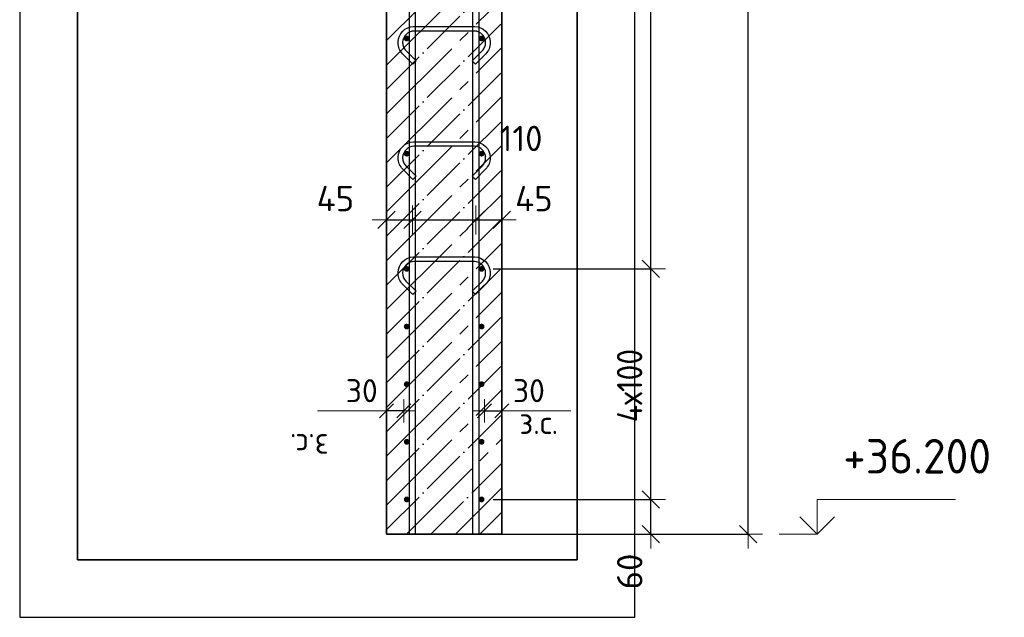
# Model space of a CAD drawing. Header units: millimetres. Extents: x -2995 to 60896, y -2809 to 57831.
# Tile 96 of 169: x 43162 to 44870, y 22598 to 23635. Entities that reach past the tile are written whole.
import ezdxf

# ---------------------------------------------------------------- set-up
doc = ezdxf.new("R2010")
doc.units = ezdxf.units.MM
doc.header["$PDMODE"] = 65
doc.linetypes.add('______11', pattern=[100, 80, -10, 0, -10])
doc.linetypes.add('______5', pattern=[220, 160, -20, 20, -20])
for name, color, linetype, lineweight in [('Standard', 7, 'Continuous', 25), ('Арм.стержн. вертикальными 1', 22, 'Continuous', 35), ('Арм.стержн.горизонт. 1', 180, 'Continuous', 35), ('Высотная отметки_ общее', 7, 'Continuous', 13), ('Размерная линия_ общее', 7, 'Continuous', 13), ('Размерная линия_ общее_1', 7, 'Continuous', 13)]:
    doc.layers.add(name, color=color, linetype=linetype, lineweight=lineweight)
doc.layers.add('Арм.стержн.Стяжки', color=7, linetype='Continuous', lineweight=35, true_color=0x501e0f)
doc.styles.add('ISOCPEUR', font='ISOCPEUR')
doc.dimstyles.new('DIMSTYLE_11', dxfattribs={"dimtxt": 44, "dimasz": 50, "dimexe": 0, "dimexo": 0.001, "dimgap": 22, "dimtad": 2, "dimdec": 0, "dimrnd": 5, "dimzin": 12, "dimdsep": 46, "dimtxsty": 'ISOCPEUR', "dimblk1": 'ALL_ML_STRICH', "dimblk2": 'ALL_ML_STRICH', "dimsah": 1, "dimcen": 0, "dimse1": 1, "dimse2": 1, "dimclrd": 7, "dimclre": 256, "dimclrt": 7, "dimadec": 0, "dimazin": 0, "dimtfac": 1, "dimtdec": 0, "dimtix": 1, "dimtmove": 2, "dimatfit": 3, "dimfxl": 0, "dimtvp": 1.2, "dimtzin": 0, "dimlwd": 0, "dimlwe": -3, "dimarcsym": 0})
doc.dimstyles.new('DIMSTYLE_3', dxfattribs={"dimtxt": 44, "dimasz": 50, "dimexe": 0, "dimexo": 0, "dimgap": 22, "dimtad": 2, "dimdec": 0, "dimrnd": 5, "dimzin": 12, "dimdsep": 46, "dimtxsty": 'ISOCPEUR', "dimblk1": 'ALL_ML_STRICH', "dimblk2": 'ALL_ML_STRICH', "dimsah": 1, "dimcen": 0, "dimclrd": 7, "dimclre": 256, "dimclrt": 7, "dimadec": 0, "dimazin": 0, "dimtfac": 1, "dimtdec": 0, "dimtix": 1, "dimtmove": 2, "dimatfit": 3, "dimfxl": 0, "dimtvp": 1.2, "dimtzin": 0, "dimlwd": 0, "dimlwe": -3, "dimarcsym": 0})
doc.dimstyles.new('DIMSTYLE_5', dxfattribs={"dimtxt": 44, "dimasz": 50, "dimexe": 0, "dimexo": 0, "dimgap": 22, "dimtad": 2, "dimdec": 0, "dimrnd": 5, "dimzin": 12, "dimdsep": 46, "dimtxsty": 'ISOCPEUR', "dimblk1": 'ALL_ML_STRICH', "dimblk2": 'ALL_ML_STRICH', "dimsah": 1, "dimcen": 0, "dimclrd": 7, "dimclre": 256, "dimclrt": 7, "dimadec": 0, "dimazin": 0, "dimtfac": 1, "dimtdec": 0, "dimtix": 1, "dimtmove": 2, "dimatfit": 3, "dimfxl": 0, "dimtzin": 0, "dimlwd": 0, "dimlwe": -3, "dimarcsym": 0})
doc.dimstyles.new('DIMSTYLE_8', dxfattribs={"dimtxt": 40, "dimasz": 40, "dimexe": 0, "dimexo": 0.001, "dimgap": 20, "dimtad": 2, "dimdec": 0, "dimrnd": 5, "dimzin": 12, "dimdsep": 46, "dimtxsty": 'ISOCPEUR', "dimblk1": 'ALL_ML_STRICH', "dimblk2": 'ALL_ML_STRICH', "dimsah": 1, "dimcen": 0, "dimse1": 1, "dimse2": 1, "dimclrd": 7, "dimclre": 256, "dimclrt": 7, "dimadec": 0, "dimazin": 0, "dimtfac": 1, "dimtdec": 0, "dimtix": 1, "dimtmove": 2, "dimatfit": 3, "dimfxl": 0, "dimtvp": 1.2, "dimtzin": 0, "dimlwd": 0, "dimlwe": -3, "dimarcsym": 0})

# ---------------------------------------------------------------- blocks, each defined once
blk = doc.blocks.new('ALL_ML_STRICH')
at = {"color": 0, "linetype": 'ByBlock', "lineweight": -2}
for p, q in [((0, -0.5), (0, 0.5)), ((-1, 0), (0.5, 0)), ((-0.3, -0.3), (0.3, 0.3))]:
    blk.add_line(p, q, dxfattribs=at)
blk = doc.blocks.new('*D178')
at = {"layer": 'DEFPOINTS', "color": 7, "linetype": 'Continuous', "lineweight": 13, "transparency": 33554687}
for p in [(43968.2, 22955.8), (43968.2, 22947.1), (43998.2, 22947.1)]:
    blk.add_point(p, dxfattribs=at)
at = {"layer": 'Размерная линия_ общее_1', "color": 7, "linetype": 'Continuous', "lineweight": -2, "transparency": 33554687}
blk.add_line((43968.2, 22955.8), (43998.2, 22955.8), dxfattribs=at)
at = {"layer": 'Размерная линия_ общее_1', "color": 7, "linetype": 'Continuous', "lineweight": 13, "transparency": 33554687, "xscale": 40, "yscale": 40, "zscale": 40, "rotation": 180}
blk.add_blockref('ALL_ML_STRICH', (43968.2, 22955.8), dxfattribs=at)
at = {"layer": 'Размерная линия_ общее_1', "color": 7, "linetype": 'Continuous', "lineweight": 13, "transparency": 33554687, "xscale": 40, "yscale": 40, "zscale": 40}
blk.add_blockref('ALL_ML_STRICH', (43998.2, 22955.8), dxfattribs=at)
at = {"layer": 'Размерная линия_ общее_1', "color": 7, "linetype": 'Continuous', "lineweight": 13, "transparency": 33554687, "insert": (44045.2, 22990.8), "char_height": 40, "width": 80, "attachment_point": 5, "style": 'ISOCPEUR'}
blk.add_mtext('\\A1;{30}', dxfattribs=at)
at = {"layer": 'Размерная линия_ общее_1', "color": 7, "linetype": 'Continuous', "lineweight": 13, "transparency": 33554687, "insert": (44028.8, 22955.6), "char_height": 40, "width": 2, "attachment_point": 1, "line_spacing_factor": 0.60241, "style": 'ISOCPEUR'}
blk.add_mtext('з.с.', dxfattribs=at)
blk = doc.blocks.new('*D179')
at = {"layer": 'DEFPOINTS', "color": 7, "linetype": 'Continuous', "lineweight": 13, "transparency": 33554687}
for p in [(43798.2, 23287.1), (43843.2, 23289.4), (43798.2, 23277.7)]:
    blk.add_point(p, dxfattribs=at)
at = {"layer": 'Размерная линия_ общее', "color": 7, "linetype": 'Continuous', "lineweight": -2, "transparency": 33554687}
blk.add_line((43798.2, 23287.1), (43843.2, 23287.1), dxfattribs=at)
at = {"layer": 'Размерная линия_ общее', "color": 7, "linetype": 'Continuous', "lineweight": 13, "transparency": 33554687, "xscale": 50, "yscale": 50, "zscale": 50, "rotation": 180}
blk.add_blockref('ALL_ML_STRICH', (43798.2, 23287.1), dxfattribs=at)
at = {"layer": 'Размерная линия_ общее', "color": 7, "linetype": 'Continuous', "lineweight": 13, "transparency": 33554687, "xscale": 50, "yscale": 50, "zscale": 50}
blk.add_blockref('ALL_ML_STRICH', (43843.2, 23287.1), dxfattribs=at)
at = {"layer": 'Размерная линия_ общее', "color": 7, "linetype": 'Continuous', "lineweight": 13, "transparency": 33554687, "insert": (43709.6, 23324.2), "char_height": 44, "width": 88, "attachment_point": 5, "style": 'ISOCPEUR'}
blk.add_mtext('\\A1;{45}', dxfattribs=at)
blk = doc.blocks.new('*D180')
at = {"layer": 'DEFPOINTS', "color": 7, "linetype": 'Continuous', "lineweight": 13, "transparency": 33554687}
for p in [(43843.2, 23289.4), (43843.2, 23287.1), (43953.2, 23293.4)]:
    blk.add_point(p, dxfattribs=at)
at = {"layer": 'Размерная линия_ общее', "color": 7, "linetype": 'Continuous', "lineweight": -2, "transparency": 33554687}
blk.add_line((43843.2, 23287.1), (43953.2, 23287.1), dxfattribs=at)
at = {"layer": 'Размерная линия_ общее', "color": 7, "linetype": 'Continuous', "lineweight": 13, "transparency": 33554687, "xscale": 50, "yscale": 50, "zscale": 50, "rotation": 180}
blk.add_blockref('ALL_ML_STRICH', (43843.2, 23287.1), dxfattribs=at)
at = {"layer": 'Размерная линия_ общее', "color": 7, "linetype": 'Continuous', "lineweight": 13, "transparency": 33554687, "xscale": 50, "yscale": 50, "zscale": 50}
blk.add_blockref('ALL_ML_STRICH', (43953.2, 23287.1), dxfattribs=at)
at = {"layer": 'Размерная линия_ общее', "color": 7, "linetype": 'Continuous', "lineweight": 13, "transparency": 33554687, "insert": (44031.8, 23428.5), "char_height": 44, "width": 132, "attachment_point": 5, "style": 'ISOCPEUR'}
blk.add_mtext('\\A1;{110}', dxfattribs=at)
blk = doc.blocks.new('*D181')
at = {"layer": 'DEFPOINTS', "color": 7, "linetype": 'Continuous', "lineweight": 13, "transparency": 33554687}
for p in [(43953.2, 23293.4), (43953.2, 23287.1), (43998.2, 23286.2)]:
    blk.add_point(p, dxfattribs=at)
at = {"layer": 'Размерная линия_ общее', "color": 7, "linetype": 'Continuous', "lineweight": -2, "transparency": 33554687}
blk.add_line((43953.2, 23287.1), (43998.2, 23287.1), dxfattribs=at)
at = {"layer": 'Размерная линия_ общее', "color": 7, "linetype": 'Continuous', "lineweight": 13, "transparency": 33554687, "xscale": 50, "yscale": 50, "zscale": 50, "rotation": 180}
blk.add_blockref('ALL_ML_STRICH', (43953.2, 23287.1), dxfattribs=at)
at = {"layer": 'Размерная линия_ общее', "color": 7, "linetype": 'Continuous', "lineweight": 13, "transparency": 33554687, "xscale": 50, "yscale": 50, "zscale": 50}
blk.add_blockref('ALL_ML_STRICH', (43998.2, 23287.1), dxfattribs=at)
at = {"layer": 'Размерная линия_ общее', "color": 7, "linetype": 'Continuous', "lineweight": 13, "transparency": 33554687, "insert": (44053.9, 23324.1), "char_height": 44, "width": 88, "attachment_point": 5, "style": 'ISOCPEUR'}
blk.add_mtext('\\A1;{45}', dxfattribs=at)
blk = doc.blocks.new('*D183')
at = {"layer": 'DEFPOINTS', "color": 7, "linetype": 'Continuous', "lineweight": 13, "transparency": 33554687}
for p in [(43798.2, 22947.1), (43828.2, 22955.8), (43828.2, 22947.1)]:
    blk.add_point(p, dxfattribs=at)
at = {"layer": 'Размерная линия_ общее_1', "color": 7, "linetype": 'Continuous', "lineweight": -2, "transparency": 33554687}
blk.add_line((43828.2, 22955.8), (43798.2, 22955.8), dxfattribs=at)
at = {"layer": 'Размерная линия_ общее_1', "color": 7, "linetype": 'Continuous', "lineweight": 13, "transparency": 33554687, "xscale": 40, "yscale": 40, "zscale": 40}
for p, rotation in [((43798.2, 22955.8), 180), ((43828.2, 22955.8), 360)]:
    blk.add_blockref('ALL_ML_STRICH', p, dxfattribs=dict(at, rotation=rotation))
at = {"layer": 'Размерная линия_ общее_1', "color": 7, "linetype": 'Continuous', "lineweight": 13, "transparency": 33554687, "insert": (43755.2, 22990.8), "char_height": 40, "width": 80, "attachment_point": 5, "style": 'ISOCPEUR'}
blk.add_mtext('\\A1;{30}', dxfattribs=at)
at = {"layer": 'Размерная линия_ общее_1', "color": 7, "linetype": 'Continuous', "lineweight": 13, "transparency": 33554687, "insert": (43697.7, 22875.6), "char_height": 40, "width": 2, "attachment_point": 1, "rotation": 180, "line_spacing_factor": 0.60241, "style": 'ISOCPEUR'}
blk.add_mtext('з.с.', dxfattribs=at)
blk = doc.blocks.new('*D204')
at = {"layer": 'DEFPOINTS', "color": 7, "linetype": 'Continuous', "lineweight": 13, "transparency": 33554687}
for p in [(43963.2, 22802), (43944.1, 22742), (44257, 22742)]:
    blk.add_point(p, dxfattribs=at)
at = {"layer": 'Размерная линия_ общее', "color": 253, "linetype": 'Continuous', "lineweight": -2, "true_color": 0xa0a0a0, "transparency": 33554687}
for p, q in [((43983.2, 22802), (44257, 22802)), ((43964.1, 22742), (44257, 22742))]:
    blk.add_line(p, q, dxfattribs=at)
at = {"layer": 'Размерная линия_ общее', "color": 7, "linetype": 'Continuous', "lineweight": -2, "transparency": 33554687}
blk.add_line((44257, 22742), (44257, 22802), dxfattribs=at)
at = {"layer": 'Размерная линия_ общее', "color": 7, "linetype": 'Continuous', "lineweight": 13, "transparency": 33554687, "xscale": 50, "yscale": 50, "zscale": 50}
for p, rotation in [((44257, 22802), 90), ((44257, 22742), 270)]:
    blk.add_blockref('ALL_ML_STRICH', p, dxfattribs=dict(at, rotation=rotation))
at = {"layer": 'Размерная линия_ общее', "color": 7, "linetype": 'Continuous', "lineweight": 13, "transparency": 33554687, "insert": (44220.2, 22677), "char_height": 44, "width": 88, "attachment_point": 5, "rotation": 90, "style": 'ISOCPEUR'}
blk.add_mtext('\\A1;{60}', dxfattribs=at)
blk = doc.blocks.new('*D205')
at = {"layer": 'DEFPOINTS', "color": 7, "linetype": 'Continuous', "lineweight": 13, "transparency": 33554687}
for p in [(43963.2, 23202), (43963.2, 22802), (44257, 22802)]:
    blk.add_point(p, dxfattribs=at)
at = {"layer": 'Размерная линия_ общее', "color": 253, "linetype": 'Continuous', "lineweight": -2, "true_color": 0xa0a0a0, "transparency": 33554687}
for p, q in [((43983.2, 23202), (44257, 23202)), ((43983.2, 22802), (44257, 22802))]:
    blk.add_line(p, q, dxfattribs=at)
at = {"layer": 'Размерная линия_ общее', "color": 7, "linetype": 'Continuous', "lineweight": -2, "transparency": 33554687}
blk.add_line((44257, 22802), (44257, 23202), dxfattribs=at)
at = {"layer": 'Размерная линия_ общее', "color": 7, "linetype": 'Continuous', "lineweight": 13, "transparency": 33554687, "xscale": 50, "yscale": 50, "zscale": 50}
for p, rotation in [((44257, 23202), 90), ((44257, 22802), 270)]:
    blk.add_blockref('ALL_ML_STRICH', p, dxfattribs=dict(at, rotation=rotation))
at = {"layer": 'Размерная линия_ общее', "color": 7, "linetype": 'Continuous', "lineweight": 13, "transparency": 33554687, "insert": (44198, 22936), "char_height": 44, "width": 2.2, "attachment_point": 1, "rotation": 90, "line_spacing_factor": 0.60241, "style": 'ISOCPEUR'}
blk.add_mtext('\\W0.91;4х100', dxfattribs=at)
blk = doc.blocks.new('*D206')
at = {"layer": 'DEFPOINTS', "color": 7, "linetype": 'Continuous', "lineweight": 13, "transparency": 33554687}
for p in [(43963.2, 25402), (43963.2, 23202), (44257, 23202)]:
    blk.add_point(p, dxfattribs=at)
at = {"layer": 'Размерная линия_ общее', "color": 253, "linetype": 'Continuous', "lineweight": -2, "true_color": 0xa0a0a0, "transparency": 33554687}
for p, q in [((43983.2, 25402), (44257, 25402)), ((43983.2, 23202), (44257, 23202))]:
    blk.add_line(p, q, dxfattribs=at)
at = {"layer": 'Размерная линия_ общее', "color": 7, "linetype": 'Continuous', "lineweight": -2, "transparency": 33554687}
blk.add_line((44257, 23202), (44257, 25402), dxfattribs=at)
at = {"layer": 'Размерная линия_ общее', "color": 7, "linetype": 'Continuous', "lineweight": 13, "transparency": 33554687, "xscale": 50, "yscale": 50, "zscale": 50}
for p, rotation in [((44257, 25402), 90), ((44257, 23202), 270)]:
    blk.add_blockref('ALL_ML_STRICH', p, dxfattribs=dict(at, rotation=rotation))
at = {"layer": 'Размерная линия_ общее', "color": 7, "linetype": 'Continuous', "lineweight": 13, "transparency": 33554687, "insert": (44198, 24158), "char_height": 44, "width": 2.2, "attachment_point": 1, "rotation": 90, "line_spacing_factor": 0.60241, "style": 'ISOCPEUR'}
blk.add_mtext('\\W0.91;11х200=2200', dxfattribs=at)
blk = doc.blocks.new('*D209')
at = {"layer": 'DEFPOINTS', "color": 7, "linetype": 'Continuous', "lineweight": 13, "transparency": 33554687}
for p in [(43998.2, 25862), (44046.2, 22742), (44425.5, 22742)]:
    blk.add_point(p, dxfattribs=at)
at = {"layer": 'Размерная линия_ общее', "color": 253, "linetype": 'Continuous', "lineweight": -2, "true_color": 0xa0a0a0, "transparency": 33554687}
for p, q in [((44018.2, 25862), (44425.5, 25862)), ((44066.2, 22742), (44425.5, 22742))]:
    blk.add_line(p, q, dxfattribs=at)
at = {"layer": 'Размерная линия_ общее', "color": 7, "linetype": 'Continuous', "lineweight": -2, "transparency": 33554687}
blk.add_line((44425.5, 22742), (44425.5, 25862), dxfattribs=at)
at = {"layer": 'Размерная линия_ общее', "color": 7, "linetype": 'Continuous', "lineweight": 13, "transparency": 33554687, "xscale": 50, "yscale": 50, "zscale": 50}
for p, rotation in [((44425.5, 25862), 90), ((44425.5, 22742), 270)]:
    blk.add_blockref('ALL_ML_STRICH', p, dxfattribs=dict(at, rotation=rotation))
at = {"layer": 'Размерная линия_ общее', "color": 7, "linetype": 'Continuous', "lineweight": 13, "transparency": 33554687, "insert": (44388.5, 24308.6), "char_height": 44, "width": 176, "attachment_point": 5, "rotation": 90, "style": 'ISOCPEUR'}
blk.add_mtext('\\A1;{3120}', dxfattribs=at)
blk = doc.blocks.new('COMPLEX_ELEVATIONDIM_6')
at = {"layer": 'Высотная отметки_ общее', "color": 7, "linetype": 'Continuous', "lineweight": 13, "transparency": 33554687}
for p, q in [((44545.5, 22742), (44545.5, 22802)), ((44545.5, 22802), (44785.5, 22802)), ((44545.5, 22742), (44515.5, 22772)), ((44545.5, 22742), (44575.5, 22772)), ((44545.5, 22742), (44545.5, 22742)), ((44545.5, 22742), (44545.5, 22742)), ((44545.5, 22742), (44545.5, 22742)), ((44545.5, 22742), (44545.5, 22742))]:
    blk.add_line(p, q, dxfattribs=at)
blk.add_lwpolyline([(44545.5, 22742), (44485.5, 22742), (44485.5, 22742), (44479.3, 22742)], dxfattribs=at)
at = {"layer": 'Высотная отметки_ общее', "color": 7, "linetype": 'Continuous', "lineweight": 13, "transparency": 33554687, "insert": (44590.5, 22847), "char_height": 60, "width": 298.477, "attachment_point": 7, "style": 'ISOCPEUR'}
blk.add_mtext('\\W0.96;+36.200', dxfattribs=at)

msp = doc.modelspace()

# ---------------------------------------------------------------- hatches: boundary and pattern name
at = {"layer": 'Арм.стержн.горизонт. 1', "linetype": 'Continuous', "lineweight": 50, "transparency": 33554687}
for points in [[(43838.2, 23602), (43837.9, 23604), (43836.8, 23605.6), (43835.2, 23606.7), (43833.2, 23607), (43831.3, 23606.7), (43829.7, 23605.6), (43828.6, 23604), (43828.2, 23602), (43828.6, 23600.1), (43829.7, 23598.5), (43831.3, 23597.4), (43833.2, 23597), (43835.2, 23597.4), (43836.8, 23598.5), (43837.9, 23600.1)], [(43968.2, 23602), (43967.9, 23604), (43966.8, 23605.6), (43965.2, 23606.7), (43963.2, 23607), (43961.3, 23606.7), (43959.7, 23605.6), (43958.6, 23604), (43958.2, 23602), (43958.6, 23600.1), (43959.7, 23598.5), (43961.3, 23597.4), (43963.2, 23597), (43965.2, 23597.4), (43966.8, 23598.5), (43967.9, 23600.1)], [(43838.2, 23402), (43837.9, 23404), (43836.8, 23405.6), (43835.2, 23406.7), (43833.2, 23407), (43831.3, 23406.7), (43829.7, 23405.6), (43828.6, 23404), (43828.2, 23402), (43828.6, 23400.1), (43829.7, 23398.5), (43831.3, 23397.4), (43833.2, 23397), (43835.2, 23397.4), (43836.8, 23398.5), (43837.9, 23400.1)], [(43968.2, 23402), (43967.9, 23404), (43966.8, 23405.6), (43965.2, 23406.7), (43963.2, 23407), (43961.3, 23406.7), (43959.7, 23405.6), (43958.6, 23404), (43958.2, 23402), (43958.6, 23400.1), (43959.7, 23398.5), (43961.3, 23397.4), (43963.2, 23397), (43965.2, 23397.4), (43966.8, 23398.5), (43967.9, 23400.1)], [(43838.2, 23202), (43837.9, 23204), (43836.8, 23205.6), (43835.2, 23206.7), (43833.2, 23207), (43831.3, 23206.7), (43829.7, 23205.6), (43828.6, 23204), (43828.2, 23202), (43828.6, 23200.1), (43829.7, 23198.5), (43831.3, 23197.4), (43833.2, 23197), (43835.2, 23197.4), (43836.8, 23198.5), (43837.9, 23200.1)], [(43968.2, 23202), (43967.9, 23204), (43966.8, 23205.6), (43965.2, 23206.7), (43963.2, 23207), (43961.3, 23206.7), (43959.7, 23205.6), (43958.6, 23204), (43958.2, 23202), (43958.6, 23200.1), (43959.7, 23198.5), (43961.3, 23197.4), (43963.2, 23197), (43965.2, 23197.4), (43966.8, 23198.5), (43967.9, 23200.1)], [(43838.2, 23102), (43837.9, 23104), (43836.8, 23105.6), (43835.2, 23106.7), (43833.2, 23107), (43831.3, 23106.7), (43829.7, 23105.6), (43828.6, 23104), (43828.2, 23102), (43828.6, 23100.1), (43829.7, 23098.5), (43831.3, 23097.4), (43833.2, 23097), (43835.2, 23097.4), (43836.8, 23098.5), (43837.9, 23100.1)], [(43968.2, 23102), (43967.9, 23104), (43966.8, 23105.6), (43965.2, 23106.7), (43963.2, 23107), (43961.3, 23106.7), (43959.7, 23105.6), (43958.6, 23104), (43958.2, 23102), (43958.6, 23100.1), (43959.7, 23098.5), (43961.3, 23097.4), (43963.2, 23097), (43965.2, 23097.4), (43966.8, 23098.5), (43967.9, 23100.1)], [(43838.2, 23002), (43837.9, 23004), (43836.8, 23005.6), (43835.2, 23006.7), (43833.2, 23007), (43831.3, 23006.7), (43829.7, 23005.6), (43828.6, 23004), (43828.2, 23002), (43828.6, 23000.1), (43829.7, 22998.5), (43831.3, 22997.4), (43833.2, 22997), (43835.2, 22997.4), (43836.8, 22998.5), (43837.9, 23000.1)], [(43968.2, 23002), (43967.9, 23004), (43966.8, 23005.6), (43965.2, 23006.7), (43963.2, 23007), (43961.3, 23006.7), (43959.7, 23005.6), (43958.6, 23004), (43958.2, 23002), (43958.6, 23000.1), (43959.7, 22998.5), (43961.3, 22997.4), (43963.2, 22997), (43965.2, 22997.4), (43966.8, 22998.5), (43967.9, 23000.1)], [(43838.2, 22902), (43837.9, 22904), (43836.8, 22905.6), (43835.2, 22906.7), (43833.2, 22907), (43831.3, 22906.7), (43829.7, 22905.6), (43828.6, 22904), (43828.2, 22902), (43828.6, 22900.1), (43829.7, 22898.5), (43831.3, 22897.4), (43833.2, 22897), (43835.2, 22897.4), (43836.8, 22898.5), (43837.9, 22900.1)], [(43968.2, 22902), (43967.9, 22904), (43966.8, 22905.6), (43965.2, 22906.7), (43963.2, 22907), (43961.3, 22906.7), (43959.7, 22905.6), (43958.6, 22904), (43958.2, 22902), (43958.6, 22900.1), (43959.7, 22898.5), (43961.3, 22897.4), (43963.2, 22897), (43965.2, 22897.4), (43966.8, 22898.5), (43967.9, 22900.1)], [(43838.2, 22802), (43837.9, 22804), (43836.8, 22805.6), (43835.2, 22806.7), (43833.2, 22807), (43831.3, 22806.7), (43829.7, 22805.6), (43828.6, 22804), (43828.2, 22802), (43828.6, 22800.1), (43829.7, 22798.5), (43831.3, 22797.4), (43833.2, 22797), (43835.2, 22797.4), (43836.8, 22798.5), (43837.9, 22800.1)], [(43968.2, 22802), (43967.9, 22804), (43966.8, 22805.6), (43965.2, 22806.7), (43963.2, 22807), (43961.3, 22806.7), (43959.7, 22805.6), (43958.6, 22804), (43958.2, 22802), (43958.6, 22800.1), (43959.7, 22798.5), (43961.3, 22797.4), (43963.2, 22797), (43965.2, 22797.4), (43966.8, 22798.5), (43967.9, 22800.1)]]:
    msp.add_hatch(color=4, dxfattribs=at).paths.add_polyline_path(points)

# ---------------------------------------------------------------- linework, layer by layer
at = {"layer": 'Standard', "color": 52, "linetype": 'Continuous', "lineweight": -3, "transparency": 33554687}
for p, q in [((43261.8, 22697.5), (43261.8, 26335.7)), ((43261.8, 26335.7), (43261.8, 22697.5)), ((44129.1, 26335.7), (44129.1, 22697.5)), ((44129.1, 22697.5), (44129.1, 26335.7)), ((44129.1, 22697.5), (43261.8, 22697.5)), ((43261.8, 22697.5), (44129.1, 22697.5))]:
    msp.add_line(p, q, dxfattribs=at)
at = {"layer": 'Standard', "color": 7, "linetype": 'Continuous', "lineweight": 13, "transparency": 33554687}
for p, q in [((43798.2, 22955.8), (43678.2, 22955.8)), ((43998.2, 22955.8), (44118.2, 22955.8))]:
    msp.add_line(p, q, dxfattribs=at)
at = {"layer": 'Standard', "color": 7, "linetype": 'Continuous', "lineweight": 25, "transparency": 33554687}
msp.add_lwpolyline([(43161.8, 22597.5), (44229.1, 22597.5), (44229.1, 26435.7), (43161.8, 26435.7), (43161.8, 22597.5)], dxfattribs=at)
at = {"layer": 'Арм.стержн. вертикальными 1', "color": 4, "linetype": 'Continuous', "lineweight": 25, "transparency": 33554687}
for points in [[(43948.2, 22742), (43948.2, 25953), (43947.6, 25957.5), (43946.1, 25962.1), (43943.8, 25966.3), (43940.9, 25969.7), (43937.5, 25972.6), (43933.3, 25974.9), (43928.7, 25976.4), (43924.2, 25977), (43643.2, 25977), (43643.2, 25987), (43924.9, 25987), (43931, 25986.2), (43937.3, 25984.1), (43943.2, 25980.8), (43948, 25976.8), (43952, 25972), (43955.3, 25966.1), (43957.4, 25959.8), (43958.2, 25953.7), (43958.2, 22742), (43948.2, 22742)], [(43948.2, 22742), (43948.2, 25953), (43947.6, 25957.5), (43946.1, 25962.1), (43943.8, 25966.3), (43940.9, 25969.7), (43937.5, 25972.6), (43933.3, 25974.9), (43928.7, 25976.4), (43924.2, 25977), (43643.2, 25977), (43643.2, 25987), (43924.9, 25987), (43931, 25986.2), (43937.3, 25984.1), (43943.2, 25980.8), (43948, 25976.8), (43952, 25972), (43955.3, 25966.1), (43957.4, 25959.8), (43958.2, 25953.7), (43958.2, 22742), (43948.2, 22742)], [(43948.2, 22742), (43948.2, 25953), (43947.6, 25957.5), (43946.1, 25962.1), (43943.8, 25966.3), (43940.9, 25969.7), (43937.5, 25972.6), (43933.3, 25974.9), (43928.7, 25976.4), (43924.2, 25977), (43643.2, 25977), (43643.2, 25987), (43924.9, 25987), (43931, 25986.2), (43937.3, 25984.1), (43943.2, 25980.8), (43948, 25976.8), (43952, 25972), (43955.3, 25966.1), (43957.4, 25959.8), (43958.2, 25953.7), (43958.2, 22742), (43948.2, 22742)], [(43838.2, 22742), (43838.2, 25893), (43837.6, 25897.5), (43836.1, 25902.1), (43833.8, 25906.3), (43830.9, 25909.7), (43827.5, 25912.6), (43823.3, 25914.9), (43818.7, 25916.4), (43814.2, 25917), (43473.2, 25917), (43473.2, 25927), (43814.9, 25927), (43821, 25926.2), (43827.3, 25924.1), (43833.2, 25920.8), (43838, 25916.8), (43842, 25912), (43845.3, 25906.1), (43847.4, 25899.8), (43848.2, 25893.7), (43848.2, 22742), (43838.2, 22742)], [(43838.2, 22742), (43838.2, 25893), (43837.6, 25897.5), (43836.1, 25902.1), (43833.8, 25906.3), (43830.9, 25909.7), (43827.5, 25912.6), (43823.3, 25914.9), (43818.7, 25916.4), (43814.2, 25917), (43473.2, 25917), (43473.2, 25927), (43814.9, 25927), (43821, 25926.2), (43827.3, 25924.1), (43833.2, 25920.8), (43838, 25916.8), (43842, 25912), (43845.3, 25906.1), (43847.4, 25899.8), (43848.2, 25893.7), (43848.2, 22742), (43838.2, 22742)], [(43838.2, 22742), (43838.2, 25893), (43837.6, 25897.5), (43836.1, 25902.1), (43833.8, 25906.3), (43830.9, 25909.7), (43827.5, 25912.6), (43823.3, 25914.9), (43818.7, 25916.4), (43814.2, 25917), (43473.2, 25917), (43473.2, 25927), (43814.9, 25927), (43821, 25926.2), (43827.3, 25924.1), (43833.2, 25920.8), (43838, 25916.8), (43842, 25912), (43845.3, 25906.1), (43847.4, 25899.8), (43848.2, 25893.7), (43848.2, 22742), (43838.2, 22742)]]:
    msp.add_lwpolyline(points, dxfattribs=at)
at = {"layer": 'Арм.стержн.горизонт. 1', "color": 52, "linetype": 'Continuous', "lineweight": 25, "transparency": 33554687}
for p, q in [((43798.2, 22742), (43798.2, 22742)), ((43998.2, 22742), (43998.2, 22742))]:
    msp.add_line(p, q, dxfattribs=at)
at = {"layer": 'Арм.стержн.Стяжки', "color": 40, "linetype": 'Continuous', "lineweight": 25, "transparency": 33554687}
for points in [[(43844, 23557.5), (43826, 23575.6), (43824.3, 23577.5), (43822.8, 23579.6), (43821.5, 23581.9), (43820.4, 23584.2), (43819.5, 23586.6), (43818.8, 23589.1), (43818.4, 23591.7), (43818.2, 23594.2), (43818.2, 23596.2), (43818.9, 23601.1), (43820.6, 23606.2), (43823.2, 23610.9), (43826.4, 23614.7), (43830.3, 23617.9), (43835, 23620.6), (43840, 23622.2), (43844.9, 23622.9), (43951.6, 23622.9), (43956.4, 23622.2), (43961.5, 23620.6), (43966.2, 23617.9), (43970.1, 23614.7), (43973.3, 23610.9), (43975.9, 23606.2), (43977.6, 23601.1), (43978.2, 23596.2), (43978.2, 23594.2), (43978.1, 23591.7), (43977.6, 23589.1), (43977, 23586.6), (43976.1, 23584.2), (43975, 23581.9), (43973.7, 23579.6), (43972.2, 23577.5), (43970.5, 23575.6), (43952.4, 23557.5), (43946.8, 23563.2), (43964.7, 23581), (43965.9, 23582.5), (43967, 23584), (43967.9, 23585.6), (43968.7, 23587.3), (43969.3, 23589), (43969.8, 23590.8), (43970.1, 23592.6), (43970.2, 23594.5), (43970.2, 23595.7), (43969.7, 23599.3), (43968.5, 23603), (43966.7, 23606.3), (43964.4, 23609), (43961.6, 23611.3), (43958.3, 23613.2), (43954.6, 23614.4), (43951, 23614.9), (43845.5, 23614.9), (43841.9, 23614.4), (43838.2, 23613.2), (43834.8, 23611.3), (43832.1, 23609), (43829.8, 23606.3), (43828, 23603), (43826.7, 23599.3), (43826.2, 23595.7), (43826.2, 23594.5), (43826.4, 23592.6), (43826.7, 23590.8), (43827.1, 23589), (43827.8, 23587.3), (43828.5, 23585.6), (43829.5, 23584), (43830.6, 23582.5), (43831.8, 23581), (43849.7, 23563.2), (43844, 23557.5)], [(43844, 23357.5), (43826, 23375.6), (43824.3, 23377.5), (43822.8, 23379.6), (43821.5, 23381.9), (43820.4, 23384.2), (43819.5, 23386.6), (43818.8, 23389.1), (43818.4, 23391.7), (43818.2, 23394.2), (43818.2, 23396.2), (43818.9, 23401.1), (43820.6, 23406.2), (43823.2, 23410.9), (43826.4, 23414.7), (43830.3, 23417.9), (43835, 23420.6), (43840, 23422.2), (43844.9, 23422.9), (43951.6, 23422.9), (43956.4, 23422.2), (43961.5, 23420.6), (43966.2, 23417.9), (43970.1, 23414.7), (43973.3, 23410.9), (43975.9, 23406.2), (43977.6, 23401.1), (43978.2, 23396.2), (43978.2, 23394.2), (43978.1, 23391.7), (43977.6, 23389.1), (43977, 23386.6), (43976.1, 23384.2), (43975, 23381.9), (43973.7, 23379.6), (43972.2, 23377.5), (43970.5, 23375.6), (43952.4, 23357.5), (43946.8, 23363.2), (43964.7, 23381), (43965.9, 23382.5), (43967, 23384), (43967.9, 23385.6), (43968.7, 23387.3), (43969.3, 23389), (43969.8, 23390.8), (43970.1, 23392.6), (43970.2, 23394.5), (43970.2, 23395.7), (43969.7, 23399.3), (43968.5, 23403), (43966.7, 23406.3), (43964.4, 23409), (43961.6, 23411.3), (43958.3, 23413.2), (43954.6, 23414.4), (43951, 23414.9), (43845.5, 23414.9), (43841.9, 23414.4), (43838.2, 23413.2), (43834.8, 23411.3), (43832.1, 23409), (43829.8, 23406.3), (43828, 23403), (43826.7, 23399.3), (43826.2, 23395.7), (43826.2, 23394.5), (43826.4, 23392.6), (43826.7, 23390.8), (43827.1, 23389), (43827.8, 23387.3), (43828.5, 23385.6), (43829.5, 23384), (43830.6, 23382.5), (43831.8, 23381), (43849.7, 23363.2), (43844, 23357.5)], [(43844, 23357.5), (43826, 23375.6), (43824.3, 23377.5), (43822.8, 23379.6), (43821.5, 23381.9), (43820.4, 23384.2), (43819.5, 23386.6), (43818.8, 23389.1), (43818.4, 23391.7), (43818.2, 23394.2), (43818.2, 23396.2), (43818.9, 23401.1), (43820.6, 23406.2), (43823.2, 23410.9), (43826.4, 23414.7), (43830.3, 23417.9), (43835, 23420.6), (43840, 23422.2), (43844.9, 23422.9), (43951.6, 23422.9), (43956.4, 23422.2), (43961.5, 23420.6), (43966.2, 23417.9), (43970.1, 23414.7), (43973.3, 23410.9), (43975.9, 23406.2), (43977.6, 23401.1), (43978.2, 23396.2), (43978.2, 23394.2), (43978.1, 23391.7), (43977.6, 23389.1), (43977, 23386.6), (43976.1, 23384.2), (43975, 23381.9), (43973.7, 23379.6), (43972.2, 23377.5), (43970.5, 23375.6), (43952.4, 23357.5), (43946.8, 23363.2), (43964.7, 23381), (43965.9, 23382.5), (43967, 23384), (43967.9, 23385.6), (43968.7, 23387.3), (43969.3, 23389), (43969.8, 23390.8), (43970.1, 23392.6), (43970.2, 23394.5), (43970.2, 23395.7), (43969.7, 23399.3), (43968.5, 23403), (43966.7, 23406.3), (43964.4, 23409), (43961.6, 23411.3), (43958.3, 23413.2), (43954.6, 23414.4), (43951, 23414.9), (43845.5, 23414.9), (43841.9, 23414.4), (43838.2, 23413.2), (43834.8, 23411.3), (43832.1, 23409), (43829.8, 23406.3), (43828, 23403), (43826.7, 23399.3), (43826.2, 23395.7), (43826.2, 23394.5), (43826.4, 23392.6), (43826.7, 23390.8), (43827.1, 23389), (43827.8, 23387.3), (43828.5, 23385.6), (43829.5, 23384), (43830.6, 23382.5), (43831.8, 23381), (43849.7, 23363.2), (43844, 23357.5)], [(43844, 23157.5), (43826, 23175.6), (43824.3, 23177.5), (43822.8, 23179.6), (43821.5, 23181.9), (43820.4, 23184.2), (43819.5, 23186.6), (43818.8, 23189.1), (43818.4, 23191.7), (43818.2, 23194.2), (43818.2, 23196.2), (43818.9, 23201.1), (43820.6, 23206.2), (43823.2, 23210.9), (43826.4, 23214.7), (43830.3, 23217.9), (43835, 23220.6), (43840, 23222.2), (43844.9, 23222.9), (43951.6, 23222.9), (43956.4, 23222.2), (43961.5, 23220.6), (43966.2, 23217.9), (43970.1, 23214.7), (43973.3, 23210.9), (43975.9, 23206.2), (43977.6, 23201.1), (43978.2, 23196.2), (43978.2, 23194.2), (43978.1, 23191.7), (43977.6, 23189.1), (43977, 23186.6), (43976.1, 23184.2), (43975, 23181.9), (43973.7, 23179.6), (43972.2, 23177.5), (43970.5, 23175.6), (43952.4, 23157.5), (43946.8, 23163.2), (43964.7, 23181), (43965.9, 23182.5), (43967, 23184), (43967.9, 23185.6), (43968.7, 23187.3), (43969.3, 23189), (43969.8, 23190.8), (43970.1, 23192.6), (43970.2, 23194.5), (43970.2, 23195.7), (43969.7, 23199.3), (43968.5, 23203), (43966.7, 23206.3), (43964.4, 23209), (43961.6, 23211.3), (43958.3, 23213.2), (43954.6, 23214.4), (43951, 23214.9), (43845.5, 23214.9), (43841.9, 23214.4), (43838.2, 23213.2), (43834.8, 23211.3), (43832.1, 23209), (43829.8, 23206.3), (43828, 23203), (43826.7, 23199.3), (43826.2, 23195.7), (43826.2, 23194.5), (43826.4, 23192.6), (43826.7, 23190.8), (43827.1, 23189), (43827.8, 23187.3), (43828.5, 23185.6), (43829.5, 23184), (43830.6, 23182.5), (43831.8, 23181), (43849.7, 23163.2), (43844, 23157.5)]]:
    msp.add_lwpolyline(points, dxfattribs=at)
at = {"layer": 'Размерная линия_ общее', "color": 7, "linetype": 'Continuous', "lineweight": 35, "transparency": 33554687}
for p, q in [((43798.2, 25862), (43798.2, 22742)), ((43998.2, 22742), (43998.2, 25862)), ((43798.2, 22742), (43998.2, 22742))]:
    msp.add_line(p, q, dxfattribs=at)
at = {"layer": 'Размерная линия_ общее', "color": 253, "linetype": '______11', "lineweight": -3, "true_color": 0xababab, "transparency": 33554687}
for p, q in [((43798.2, 23598.2), (43998.2, 23798.2)), ((43798.2, 23513.4), (43998.2, 23713.4)), ((43798.2, 23428.5), (43998.2, 23628.5)), ((43798.2, 23343.7), (43998.2, 23543.7)), ((43798.2, 23258.8), (43998.2, 23458.8)), ((43798.2, 23174), (43998.2, 23374)), ((43798.2, 23089.1), (43998.2, 23289.1)), ((43798.2, 23004.3), (43998.2, 23204.3)), ((43798.2, 22919.4), (43998.2, 23119.4)), ((43798.2, 22834.6), (43998.2, 23034.6)), ((43798.2, 22749.7), (43998.2, 22949.7)), ((43875.4, 22742), (43998.2, 22864.9)), ((43960.3, 22742), (43998.2, 22780))]:
    msp.add_line(p, q, dxfattribs=at)
at = {"layer": 'Размерная линия_ общее', "color": 253, "linetype": '______5', "lineweight": -3, "true_color": 0xababab, "transparency": 33554687}
for p, q in [((43798.2, 23555.8), (43998.2, 23755.8)), ((43798.2, 23471), (43998.2, 23671)), ((43798.2, 23386.1), (43998.2, 23586.1)), ((43798.2, 23301.2), (43998.2, 23501.2)), ((43798.2, 23216.4), (43998.2, 23416.4)), ((43798.2, 23131.5), (43998.2, 23331.5)), ((43798.2, 23046.7), (43998.2, 23246.7)), ((43798.2, 22961.8), (43998.2, 23161.8)), ((43798.2, 22877), (43998.2, 23077)), ((43798.2, 22792.1), (43998.2, 22992.1)), ((43833, 22742), (43998.2, 22907.3)), ((43917.9, 22742), (43998.2, 22822.4))]:
    msp.add_line(p, q, dxfattribs=at)

# ---------------------------------------------------------------- block references
at = {"layer": 'Высотная отметки_ общее', "color": 7, "linetype": 'Continuous', "lineweight": 13, "transparency": 33554687}
msp.add_blockref('COMPLEX_ELEVATIONDIM_6', (0, 0), dxfattribs=at)

# ---------------------------------------------------------------- dimensions: what is measured, and where the dimension line sits
at = {"layer": 'Размерная линия_ общее', "color": 7, "linetype": 'Continuous', "lineweight": 13, "transparency": 33554687}
for base, p1, p2, dimstyle, picture, middle in [((44425.5, 25862), (44066.2, 22742), (44018.2, 25862), 'DIMSTYLE_5', '*D209', (44388.5, 24308.6)), ((44257, 22802), (43964.1, 22742), (43983.2, 22802), 'DIMSTYLE_3', '*D204', (44220.2, 22677))]:
    dim = msp.add_linear_dim(base=base, p1=p1, p2=p2, angle=90, dimstyle=dimstyle, override={"dimpost": '<>', "dimclrd": 7, "dimclre": 253, "dimclrt": 7, "dimlwd": 0, "dimlwe": 65533}, dxfattribs=at)
    dim.commit()
    dim.dimension.update_dxf_attribs({"geometry": picture, "text_midpoint": middle, "dimtype": 160})
for base, p1, p2, text, picture, middle in [((44257, 25402), (43983.2, 23202), (43983.2, 25402), '\\W0.91;11х200=2200', '*D206', (44235, 24302)), ((44257, 23202), (43983.2, 22802), (43983.2, 23202), '\\W0.91;4х100', '*D205', (44235, 23002))]:
    dim = msp.add_linear_dim(base=base, p1=p1, p2=p2, angle=90, text=text, dimstyle='DIMSTYLE_5', override={"dimpost": '<>', "dimclrd": 7, "dimclre": 253, "dimclrt": 7, "dimlwd": 0, "dimlwe": 65533}, dxfattribs=at)
    dim.commit()
    dim.dimension.update_dxf_attribs({"geometry": picture, "text_midpoint": middle, "dimtype": 160})
for base, p1, p2, picture, middle in [((43953.2, 23287.1), (43843.2, 23289.4), (43953.2, 23293.4), '*D180', (44031.8, 23428.5)), ((43843.2, 23287.1), (43798.2, 23277.7), (43843.2, 23289.4), '*D179', (43709.6, 23324.2)), ((43998.2, 23287.1), (43953.2, 23293.4), (43998.2, 23286.2), '*D181', (44053.9, 23324.1))]:
    dim = msp.add_linear_dim(base=base, p1=p1, p2=p2, dimstyle='DIMSTYLE_11', override={"dimpost": '<>', "dimclrd": 7, "dimclre": 253, "dimclrt": 7, "dimlwd": 0, "dimlwe": 65533}, dxfattribs=at)
    dim.commit()
    dim.dimension.update_dxf_attribs({"geometry": picture, "text_midpoint": middle, "dimtype": 160})
at = {"layer": 'Размерная линия_ общее_1', "color": 7, "linetype": 'Continuous', "lineweight": 13, "transparency": 33554687}
dim = msp.add_linear_dim(base=(43798.2, 22955.8), p1=(43828.2, 22947.1), p2=(43798.2, 22947.1), angle=180, text='<>\\Xз.с.', dimstyle='DIMSTYLE_8', override={"dimpost": '<>', "dimclrd": 7, "dimclre": 253, "dimclrt": 7, "dimlwd": 0, "dimlwe": 65533}, dxfattribs=at)
dim.commit()
dim.dimension.update_dxf_attribs({"geometry": '*D183', "text_midpoint": (43755.2, 22990.8), "dimtype": 160})
dim = msp.add_linear_dim(base=(43998.2, 22955.8), p1=(43968.2, 22947.1), p2=(43998.2, 22947.1), text='<>\\Xз.с.', dimstyle='DIMSTYLE_8', override={"dimpost": '<>', "dimclrd": 7, "dimclre": 253, "dimclrt": 7, "dimlwd": 0, "dimlwe": 65533}, dxfattribs=at)
dim.commit()
dim.dimension.update_dxf_attribs({"geometry": '*D178', "text_midpoint": (44045.2, 22990.8), "dimtype": 160})

doc.saveas('drawing.dxf')
